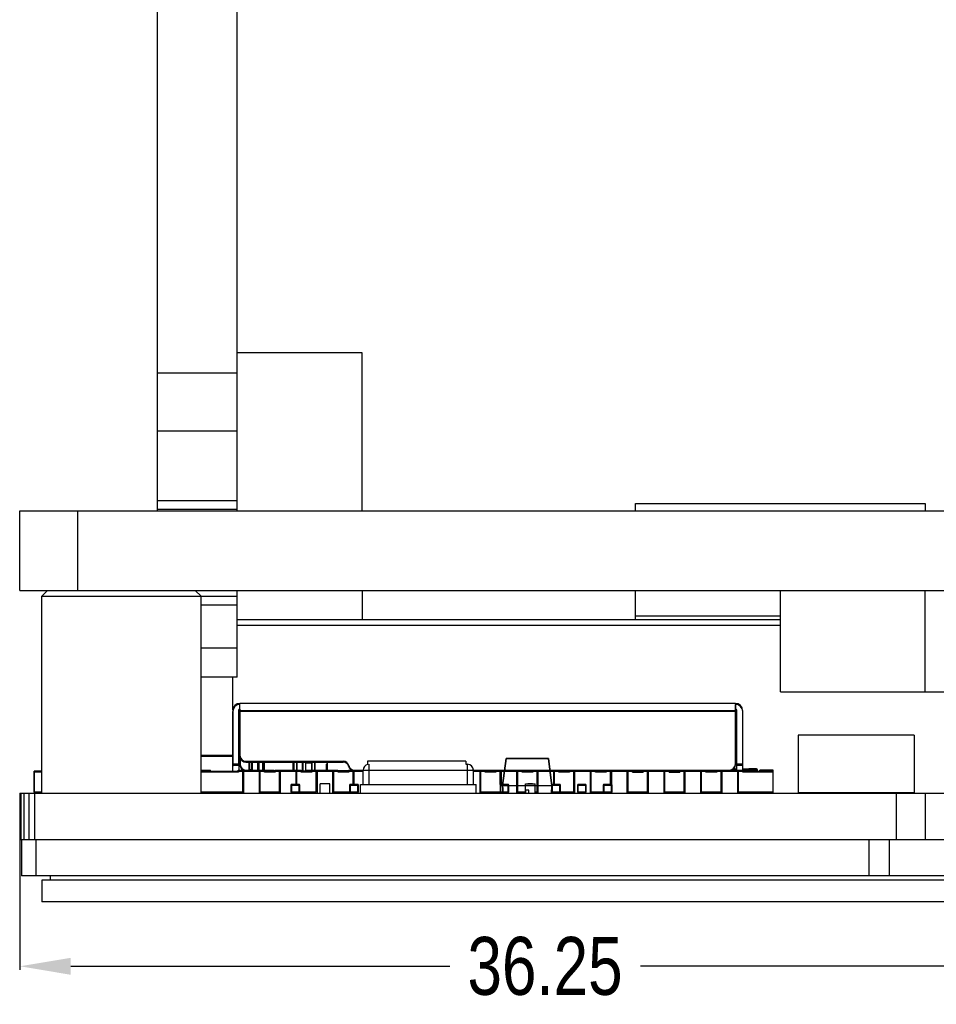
# Model space of a CAD drawing. Header units: inches. Extents: x -128 to 290, y -30 to 138.
# Tile 6 of 15: x -30 to 2, y 70 to 104. Entities that reach past the tile are written whole.
import ezdxf

# ---------------------------------------------------------------- set-up
doc = ezdxf.new("R2010")
doc.units = ezdxf.units.IN
doc.header["$LTSCALE"] = 1.21
doc.header["$MEASUREMENT"] = 0
doc.header["$PDMODE"] = 3
doc.header["$PDSIZE"] = 0.3125
doc.layers.get('0').update_dxf_attribs({"linetype": 'CONTINUOUS'})
doc.layers.get('Defpoints').update_dxf_attribs({"linetype": 'CONTINUOUS'})
doc.layers.add('DIM', color=3, linetype='CONTINUOUS')
doc.styles.get("Standard").update_dxf_attribs({"font": 'txt', "width": 0.8})
doc.dimstyles.get("Standard").update_dxf_attribs({"dimtxt": 0.15625, "dimasz": 0.1875, "dimexe": 0.125, "dimexo": 0.0625, "dimgap": 0.09, "dimtad": 0, "dimtih": 1, "dimtoh": 1, "dimzin": 4, "dimdsep": 46, "dimtxsty": 'STANDARD', "dimblk": '_FILLED', "dimblk1": '_FILLED', "dimblk2": '_FILLED', "dimcen": 0.09, "dimazin": 1, "dimtp": 0.01, "dimtm": 0.01, "dimtfac": 1, "dimtofl": 0, "dimtmove": 0, "dimatfit": 3, "dimldrblk": '_FILLED', "dimfxl": 1, "dimtolj": 1, "dimtzin": 4, "dimarcsym": 0})

# ---------------------------------------------------------------- blocks, each defined once
blk = doc.blocks.new('_FILLED')
at = {"color": 0, "linetype": 'ByBlock'}
blk.add_solid([(0, 0), (-1, 0.167), (-1, -0.167)], dxfattribs=at)
blk = doc.blocks.new('*D26')
at = {"layer": 'Defpoints', "color": 0}
for p in [(-29.87, 77.413), (6.38, 71.439), (6.38, 71.314)]:
    blk.add_point(p, dxfattribs=at)
at = {"layer": 'DIM', "color": 0, "lineweight": -2}
for p, q in [((-29.87, 77.35), (-29.87, 71.314)), ((-28.12, 71.439), (-15.035, 71.439)), ((4.63, 71.439), (-8.455, 71.439)), ((6.38, 71.377), (6.38, 71.564))]:
    blk.add_line(p, q, dxfattribs=at)
at = {"layer": 'DIM', "color": 0, "lineweight": -2, "xscale": 1.75, "yscale": 1.75, "zscale": 1.75, "rotation": 180}
blk.add_blockref('_FILLED', (-29.87, 71.439), dxfattribs=at)
at = {"layer": 'DIM', "color": 0, "lineweight": -2, "xscale": 1.75, "yscale": 1.75, "zscale": 1.75}
blk.add_blockref('_FILLED', (6.38, 71.439), dxfattribs=at)
at = {"layer": 'DIM', "color": 0, "insert": (-11.745, 71.439), "char_height": 2, "attachment_point": 5}
blk.add_mtext('\\A1;36.25', dxfattribs=at)

msp = doc.modelspace()

# ---------------------------------------------------------------- linework, layer by layer
at = {"color": 7, "linetype": 'Continuous'}
for p, q in [((-25.12, 87.163), (-25.12, 138.089)), ((-22.37, 87.163), (-22.37, 138.089)), ((-18.06, 92.613), (-22.37, 92.613)), ((-18.06, 87.163), (-18.06, 92.613)), ((-22.37, 91.91), (-25.12, 91.91)), ((-22.37, 89.91), (-25.12, 89.91)), ((-25.12, 87.513), (-22.37, 87.513)), ((-8.62, 87.163), (-8.62, 87.413)), ((-8.62, 87.413), (1.38, 87.413)), ((1.38, 87.413), (1.38, 87.163)), ((-29.87, 84.413), (-29.87, 87.163)), ((-29.87, 87.163), (62.63, 87.163)), ((-27.87, 84.413), (-27.87, 87.163)), ((-25.12, 87.213), (-22.37, 87.213)), ((-29.87, 84.413), (62.63, 84.413)), ((-28.92, 84.413), (-29.12, 84.213)), ((-23.82, 84.413), (-23.62, 84.213)), ((-22.37, 81.413), (-22.37, 84.413)), ((-18.06, 84.413), (-18.06, 83.413)), ((-8.62, 83.413), (-8.62, 84.413)), ((-3.62, 80.913), (-3.62, 84.413)), ((1.38, 80.913), (1.38, 84.413)), ((-29.12, 77.413), (-29.12, 84.213)), ((-29.12, 84.213), (-22.37, 84.213)), ((-23.62, 77.413), (-23.62, 84.213)), ((-23.62, 83.913), (-22.37, 83.913)), ((-22.37, 83.413), (-3.62, 83.413)), ((-8.62, 83.533), (-3.62, 83.533)), ((-22.37, 83.213), (-3.62, 83.213)), ((-22.37, 82.413), (-23.62, 82.413)), ((-22.37, 81.413), (-23.62, 81.413)), ((-22.52, 80.29), (-22.52, 81.413)), ((-3.62, 80.913), (36.38, 80.913)), ((-22.525, 80.263), (-22.525, 78.351)), ((-22.52, 78.178), (-22.52, 80.228)), ((-22.325, 80.263), (-22.325, 78.413)), ((-22.32, 80.228), (-22.32, 78.213)), ((-22.275, 80.477), (-22.275, 80.513)), ((-5.175, 80.513), (-22.275, 80.513)), ((-22.275, 80.313), (-22.275, 80.477)), ((-22.275, 78.713), (-22.275, 80.313)), ((-22.275, 80.263), (-5.175, 80.263)), ((-22.27, 78.378), (-22.27, 80.313)), ((-5.17, 80.228), (-22.27, 80.228)), ((-5.175, 80.513), (-5.175, 80.478)), ((-5.175, 80.478), (-5.17, 80.478)), ((-5.175, 80.478), (-5.175, 80.313)), ((-5.175, 80.313), (-5.175, 78.413)), ((-5.17, 78.378), (-5.17, 80.478)), ((-5.125, 78.351), (-5.125, 80.263)), ((-5.12, 78.213), (-5.12, 80.228)), ((-4.925, 80.263), (-4.925, 78.413)), ((-4.92, 78.143), (-4.92, 80.228)), ((0.995, 79.413), (-3.007, 79.413)), ((-3.007, 79.413), (-3.007, 77.438)), ((0.995, 79.413), (0.995, 77.438)), ((-22.525, 78.713), (-23.62, 78.713)), ((-23.62, 78.696), (-22.525, 78.696)), ((-22.275, 78.713), (-22.32, 78.713)), ((-22.32, 78.696), (-22.274, 78.696)), ((-22.274, 78.678), (-22.274, 78.413)), ((-22.075, 78.513), (-18.715, 78.513)), ((-17.874, 78.513), (-17.874, 78.398)), ((-14.474, 78.513), (-17.874, 78.513)), ((-14.474, 78.513), (-14.474, 78.413)), ((-12.426, 78.613), (-12.288, 78.613)), ((-29.375, 77.448), (-29.375, 78.178)), ((-29.12, 78.178), (-29.375, 78.178)), ((-23.62, 78.213), (-23.291, 78.213)), ((-23.62, 78.178), (-21.622, 78.178)), ((-23.418, 78.213), (-23.418, 78.178)), ((-23.291, 78.178), (-23.291, 78.213)), ((-22.325, 78.413), (-22.525, 78.413)), ((-22.525, 78.213), (-22.525, 78.351)), ((-22.52, 78.378), (-22.32, 78.378)), ((-22.335, 78.178), (-22.335, 78.213)), ((-22.335, 78.213), (-21.099, 78.213)), ((-22.33, 78.178), (-22.33, 78.143)), ((-22.18, 77.448), (-22.18, 78.178)), ((-22.16, 78.178), (-22.16, 78.213)), ((-22.155, 78.178), (-22.155, 77.413)), ((-22.07, 78.478), (-18.71, 78.478)), ((-21.957, 78.478), (-21.957, 78.223)), ((-21.863, 78.223), (-21.957, 78.223)), ((-21.954, 78.223), (-21.954, 78.478)), ((-21.953, 78.218), (-21.954, 78.223)), ((-21.953, 78.468), (-21.953, 78.213)), ((-21.867, 78.468), (-21.953, 78.468)), ((-21.95, 78.468), (-21.95, 78.213)), ((-21.867, 78.478), (-21.867, 78.223)), ((-21.864, 78.223), (-21.864, 78.478)), ((-21.863, 78.218), (-21.864, 78.223)), ((-21.863, 78.468), (-21.863, 78.213)), ((-21.637, 78.468), (-21.863, 78.468)), ((-21.86, 78.468), (-21.86, 78.213)), ((-21.666, 78.478), (-21.666, 78.223)), ((-21.662, 78.468), (-21.655, 78.478)), ((-21.662, 78.213), (-21.662, 78.468)), ((-21.649, 78.473), (-21.648, 78.468)), ((-21.648, 78.468), (-21.648, 78.213)), ((-21.637, 78.478), (-21.637, 78.223)), ((-21.633, 78.223), (-21.637, 78.223)), ((-21.633, 78.213), (-21.633, 78.468)), ((-21.483, 78.468), (-21.633, 78.468)), ((-21.623, 78.478), (-21.623, 78.213)), ((-21.61, 78.213), (-21.61, 77.413)), ((-21.606, 78.178), (-20.352, 78.178)), ((-21.605, 77.413), (-21.605, 78.178)), ((-21.59, 78.178), (-21.59, 77.448)), ((-21.483, 78.213), (-21.483, 78.477)), ((-21.483, 78.463), (-21.47, 78.463)), ((-21.47, 78.453), (-21.483, 78.453)), ((-21.47, 78.478), (-21.47, 78.223)), ((-21.449, 78.223), (-21.47, 78.223)), ((-21.46, 78.223), (-21.46, 78.478)), ((-21.46, 78.213), (-21.46, 78.223)), ((-21.449, 78.213), (-21.449, 78.478)), ((-21.445, 78.478), (-21.445, 78.213)), ((-21.435, 78.178), (-21.435, 78.213)), ((-21.43, 78.143), (-21.43, 78.178)), ((-21.099, 78.178), (-21.099, 78.213)), ((-21.065, 78.178), (-21.065, 78.213)), ((-21.065, 78.213), (-20.165, 78.213)), ((-21.06, 78.178), (-21.06, 78.143)), ((-20.91, 77.448), (-20.91, 78.178)), ((-20.89, 78.178), (-20.89, 78.213)), ((-20.885, 78.178), (-20.885, 77.413)), ((-20.445, 78.213), (-20.445, 78.478)), ((-20.4, 78.468), (-20.445, 78.468)), ((-20.404, 78.473), (-20.407, 78.476)), ((-20.403, 78.468), (-20.404, 78.473)), ((-20.403, 78.213), (-20.403, 78.468)), ((-20.4, 78.213), (-20.4, 78.468)), ((-20.34, 78.213), (-20.34, 77.72)), ((-20.336, 78.178), (-19.082, 78.178)), ((-20.335, 77.718), (-20.335, 78.178)), ((-20.32, 78.178), (-20.32, 77.718)), ((-20.319, 78.478), (-20.319, 78.223)), ((-20.315, 78.223), (-20.319, 78.223)), ((-20.316, 78.223), (-20.316, 78.478)), ((-20.315, 78.218), (-20.316, 78.223)), ((-20.315, 78.468), (-20.315, 78.213)), ((-20.001, 78.468), (-20.315, 78.468)), ((-20.312, 78.468), (-20.312, 78.213)), ((-20.165, 78.178), (-20.165, 78.213)), ((-20.16, 78.143), (-20.16, 78.178)), ((-20.118, 78.478), (-20.118, 78.223)), ((-20.114, 78.468), (-20.107, 78.478)), ((-20.114, 78.188), (-20.114, 78.468)), ((-20.114, 78.188), (-20.001, 78.188)), ((-20.1, 78.188), (-20.107, 78.178)), ((-20.1, 78.468), (-20.1, 78.188)), ((-20.005, 78.477), (-20.008, 78.478)), ((-20.001, 78.468), (-20.005, 78.477)), ((-20.001, 78.188), (-20.001, 78.468)), ((-20.001, 78.463), (-19.807, 78.463)), ((-19.8, 78.453), (-20.001, 78.453)), ((-20.001, 78.213), (-19.97, 78.213)), ((-19.97, 78.178), (-19.97, 78.213)), ((-19.97, 78.203), (-19.824, 78.203)), ((-19.824, 78.193), (-19.97, 78.193)), ((-19.828, 78.178), (-19.828, 78.213)), ((-19.803, 78.462), (-19.807, 78.463)), ((-19.8, 78.453), (-19.803, 78.462)), ((-19.8, 78.213), (-19.8, 78.453)), ((-19.795, 78.178), (-19.795, 78.213)), ((-19.795, 78.213), (-18.895, 78.213)), ((-19.79, 78.178), (-19.79, 78.143)), ((-19.789, 78.213), (-19.789, 78.468)), ((-19.687, 78.468), (-19.789, 78.468)), ((-19.691, 78.473), (-19.693, 78.476)), ((-19.69, 78.468), (-19.691, 78.473)), ((-19.69, 78.213), (-19.69, 78.468)), ((-19.687, 78.468), (-19.687, 78.213)), ((-19.64, 77.448), (-19.64, 78.178)), ((-19.62, 78.178), (-19.62, 78.213)), ((-19.615, 78.178), (-19.615, 77.413)), ((-19.288, 78.213), (-19.288, 78.416)), ((-19.268, 78.416), (-19.288, 78.416)), ((-19.283, 78.213), (-19.283, 78.381)), ((-19.283, 78.381), (-19.268, 78.381)), ((-19.268, 78.233), (-19.268, 78.478)), ((-19.263, 78.478), (-19.263, 78.213)), ((-19.07, 78.213), (-19.07, 77.413)), ((-19.07, 78.178), (-18.023, 78.178)), ((-19.065, 77.413), (-19.065, 78.178)), ((-19.05, 78.178), (-19.05, 77.448)), ((-18.895, 78.178), (-18.895, 78.213)), ((-18.895, 78.198), (-18.525, 78.198)), ((-18.89, 78.143), (-18.89, 78.178)), ((-18.868, 78.178), (-18.868, 78.198)), ((-18.863, 78.198), (-18.863, 78.178)), ((-18.787, 78.178), (-18.787, 78.198)), ((-18.787, 78.188), (-18.783, 78.188)), ((-18.783, 78.198), (-18.783, 78.188)), ((-18.558, 78.178), (-18.558, 78.198)), ((-18.525, 78.178), (-18.525, 78.213)), ((-18.525, 78.213), (-4.925, 78.213)), ((-18.52, 78.178), (-18.52, 78.143)), ((-18.468, 78.244), (-18.468, 78.213)), ((-18.463, 78.239), (-18.463, 78.213)), ((-18.37, 77.718), (-18.37, 78.178)), ((-18.35, 78.178), (-18.35, 78.213)), ((-18.345, 78.178), (-18.345, 77.718)), ((-18.02, 77.713), (-18.02, 78.213)), ((-17.82, 77.713), (-17.82, 78.413)), ((-14.474, 78.413), (-14.42, 78.413)), ((-14.42, 77.713), (-14.42, 78.413)), ((-14.22, 77.713), (-14.22, 78.213)), ((-14.213, 78.178), (-14.002, 78.178)), ((-13.99, 78.213), (-13.99, 77.413)), ((-13.99, 78.178), (-12.732, 78.178)), ((-13.985, 77.413), (-13.985, 78.178)), ((-13.97, 78.178), (-13.97, 77.448)), ((-13.815, 78.178), (-13.815, 78.213)), ((-13.81, 78.143), (-13.81, 78.178)), ((-13.445, 78.178), (-13.445, 78.213)), ((-13.44, 78.178), (-13.44, 78.143)), ((-13.29, 77.708), (-13.29, 78.178)), ((-13.27, 78.178), (-13.27, 78.213)), ((-13.265, 78.178), (-13.265, 77.718)), ((-12.72, 78.213), (-12.72, 77.413)), ((-12.72, 78.178), (-11.462, 78.178)), ((-12.715, 77.413), (-12.715, 78.178)), ((-12.7, 78.178), (-12.7, 77.448)), ((-12.545, 78.178), (-12.545, 78.213)), ((-12.54, 78.143), (-12.54, 78.178)), ((-12.175, 78.178), (-12.175, 78.213)), ((-12.17, 78.178), (-12.17, 78.143)), ((-12.02, 77.448), (-12.02, 78.178)), ((-12, 78.178), (-12, 78.213)), ((-11.995, 78.178), (-11.995, 77.413)), ((-11.45, 78.213), (-11.45, 77.718)), ((-11.45, 78.178), (-10.192, 78.178)), ((-11.445, 77.718), (-11.445, 78.178)), ((-11.43, 78.178), (-11.43, 77.718)), ((-11.275, 78.178), (-11.275, 78.213)), ((-11.27, 78.143), (-11.27, 78.178)), ((-10.905, 78.178), (-10.905, 78.213)), ((-10.9, 78.178), (-10.9, 78.143)), ((-10.75, 77.448), (-10.75, 78.178)), ((-10.73, 78.178), (-10.73, 78.213)), ((-10.725, 78.178), (-10.725, 77.413)), ((-10.18, 78.213), (-10.18, 77.413)), ((-10.18, 78.178), (-8.922, 78.178)), ((-10.175, 77.413), (-10.175, 78.178)), ((-10.16, 78.178), (-10.16, 77.448)), ((-10.005, 78.178), (-10.005, 78.213)), ((-10, 78.143), (-10, 78.178)), ((-9.635, 78.178), (-9.635, 78.213)), ((-9.63, 78.178), (-9.63, 78.143)), ((-9.48, 77.718), (-9.48, 78.178)), ((-9.46, 78.178), (-9.46, 78.213)), ((-9.455, 78.178), (-9.455, 77.718)), ((-8.91, 78.213), (-8.91, 77.413)), ((-8.91, 78.178), (-7.652, 78.178)), ((-8.905, 77.413), (-8.905, 78.178)), ((-8.89, 78.178), (-8.89, 77.448)), ((-8.735, 78.178), (-8.735, 78.213)), ((-8.73, 78.143), (-8.73, 78.178)), ((-8.365, 78.178), (-8.365, 78.213)), ((-8.36, 78.178), (-8.36, 78.143)), ((-8.21, 77.448), (-8.21, 78.178)), ((-8.19, 78.178), (-8.19, 78.213)), ((-8.185, 78.178), (-8.185, 77.413)), ((-7.64, 78.213), (-7.64, 77.413)), ((-7.64, 78.178), (-6.382, 78.178)), ((-7.635, 77.413), (-7.635, 78.178)), ((-7.62, 78.178), (-7.62, 77.448)), ((-7.465, 78.178), (-7.465, 78.213)), ((-7.46, 78.143), (-7.46, 78.178)), ((-7.095, 78.178), (-7.095, 78.213)), ((-7.09, 78.178), (-7.09, 78.143)), ((-6.94, 77.448), (-6.94, 78.178)), ((-6.92, 78.178), (-6.92, 78.213)), ((-6.915, 78.178), (-6.915, 77.413)), ((-6.37, 78.213), (-6.37, 77.413)), ((-6.37, 78.178), (-5.112, 78.178)), ((-6.365, 77.413), (-6.365, 78.178)), ((-6.35, 78.178), (-6.35, 77.448)), ((-6.195, 78.178), (-6.195, 78.213)), ((-6.19, 78.143), (-6.19, 78.178)), ((-5.825, 78.178), (-5.825, 78.213)), ((-5.82, 78.178), (-5.82, 78.143)), ((-5.67, 77.448), (-5.67, 78.178)), ((-5.65, 78.178), (-5.65, 78.213)), ((-5.645, 78.178), (-5.645, 77.413)), ((-5.125, 78.238), (-5.231, 78.238)), ((-4.925, 78.413), (-5.125, 78.413)), ((-5.125, 78.213), (-5.125, 78.351)), ((-5.12, 78.378), (-4.92, 78.378)), ((-5.1, 78.213), (-5.1, 77.413)), ((-5.1, 78.178), (-3.875, 78.178)), ((-5.095, 77.413), (-5.095, 78.178)), ((-5.08, 78.178), (-5.08, 77.448)), ((-4.925, 78.178), (-4.925, 78.213)), ((-4.711, 78.238), (-4.92, 78.238)), ((-4.92, 78.208), (-4.711, 78.208)), ((-4.441, 78.248), (-4.711, 78.248)), ((-4.711, 78.248), (-4.711, 78.238)), ((-4.711, 78.238), (-4.711, 78.218)), ((-4.711, 78.218), (-4.411, 78.218)), ((-4.711, 78.218), (-4.711, 78.178)), ((-4.441, 78.248), (-4.441, 78.218)), ((-4.441, 78.218), (-4.441, 78.178)), ((-4.411, 78.178), (-4.411, 78.218)), ((-3.875, 78.213), (-4.325, 78.213)), ((-4.325, 78.178), (-4.325, 78.213)), ((-3.875, 78.178), (-3.875, 78.213)), ((-3.875, 77.448), (-3.875, 78.178)), ((-3.87, 77.413), (-3.87, 78.178)), ((-29.37, 77.413), (-29.37, 78.143)), ((-29.12, 78.143), (-29.37, 78.143)), ((-22.33, 78.143), (-23.62, 78.143)), ((-21.06, 78.143), (-21.43, 78.143)), ((-19.79, 78.143), (-20.16, 78.143)), ((-18.52, 78.143), (-18.89, 78.143)), ((-13.44, 78.143), (-13.81, 78.143)), ((-12.17, 78.143), (-12.54, 78.143)), ((-10.9, 78.143), (-11.27, 78.143)), ((-9.63, 78.143), (-10, 78.143)), ((-8.73, 78.143), (-8.36, 78.143)), ((-7.46, 78.143), (-7.09, 78.143)), ((-5.82, 78.143), (-6.19, 78.143)), ((-3.87, 78.143), (-4.92, 78.143)), ((-20.518, 77.687), (-20.518, 77.443)), ((-20.518, 77.687), (-20.213, 77.687)), ((-20.488, 77.687), (-20.488, 77.718)), ((-20.244, 77.718), (-20.488, 77.718)), ((-20.488, 77.443), (-20.488, 77.687)), ((-20.422, 77.718), (-20.422, 77.72)), ((-20.422, 77.72), (-20.315, 77.72)), ((-20.378, 77.718), (-20.378, 77.72)), ((-20.36, 77.72), (-20.36, 77.718)), ((-20.315, 77.72), (-20.315, 77.718)), ((-20.244, 77.718), (-20.244, 77.687)), ((-20.244, 77.687), (-20.244, 77.443)), ((-20.213, 77.443), (-20.213, 77.687)), ((-19.504, 77.413), (-19.504, 77.738)), ((-19.174, 77.738), (-19.504, 77.738)), ((-19.412, 77.738), (-19.412, 77.748)), ((-19.412, 77.748), (-19.254, 77.748)), ((-19.408, 77.738), (-19.408, 77.748)), ((-19.258, 77.738), (-19.258, 77.748)), ((-19.254, 77.738), (-19.254, 77.748)), ((-19.174, 77.413), (-19.174, 77.738)), ((-18.492, 77.687), (-18.492, 77.443)), ((-18.492, 77.687), (-18.187, 77.687)), ((-18.462, 77.687), (-18.462, 77.718)), ((-18.218, 77.718), (-18.462, 77.718)), ((-18.462, 77.443), (-18.462, 77.687)), ((-18.396, 77.718), (-18.396, 77.72)), ((-18.396, 77.72), (-18.289, 77.72)), ((-18.352, 77.718), (-18.352, 77.72)), ((-18.334, 77.72), (-18.334, 77.718)), ((-18.289, 77.72), (-18.289, 77.718)), ((-18.218, 77.718), (-18.218, 77.687)), ((-18.218, 77.687), (-18.218, 77.443)), ((-18.187, 77.443), (-18.187, 77.687)), ((-18.12, 77.413), (-18.12, 77.713)), ((-18.12, 77.713), (-14.12, 77.713)), ((-14.12, 77.413), (-14.12, 77.713)), ((-13.298, 77.687), (-13.298, 77.443)), ((-13.298, 77.687), (-13.298, 77.443)), ((-13.298, 77.687), (-12.993, 77.687)), ((-13.268, 77.687), (-13.268, 77.718)), ((-13.024, 77.718), (-13.268, 77.718)), ((-13.268, 77.443), (-13.268, 77.687)), ((-13.203, 77.718), (-13.203, 77.72)), ((-13.203, 77.72), (-13.089, 77.72)), ((-13.196, 77.72), (-13.196, 77.718)), ((-13.195, 77.72), (-13.195, 77.718)), ((-13.186, 77.72), (-13.186, 77.718)), ((-13.177, 77.718), (-13.177, 77.72)), ((-13.089, 77.72), (-13.089, 77.718)), ((-13.024, 77.718), (-13.024, 77.687)), ((-13.024, 77.687), (-13.024, 77.443)), ((-12.993, 77.443), (-12.993, 77.687)), ((-12.421, 77.413), (-12.421, 77.738)), ((-12.421, 77.738), (-12.091, 77.738)), ((-12.308, 77.513), (-12.408, 77.513)), ((-12.34, 77.738), (-12.34, 77.748)), ((-12.34, 77.748), (-12.182, 77.748)), ((-12.261, 77.738), (-12.261, 77.748)), ((-12.182, 77.738), (-12.182, 77.748)), ((-12.091, 77.413), (-12.091, 77.738)), ((-11.518, 77.687), (-11.213, 77.687)), ((-11.518, 77.687), (-11.518, 77.443)), ((-11.243, 77.718), (-11.487, 77.718)), ((-11.487, 77.687), (-11.487, 77.718)), ((-11.487, 77.443), (-11.487, 77.687)), ((-11.415, 77.72), (-11.309, 77.72)), ((-11.415, 77.72), (-11.415, 77.718)), ((-11.414, 77.72), (-11.414, 77.718)), ((-11.405, 77.72), (-11.405, 77.718)), ((-11.397, 77.718), (-11.397, 77.72)), ((-11.309, 77.72), (-11.309, 77.718)), ((-11.243, 77.718), (-11.243, 77.687)), ((-11.243, 77.687), (-11.243, 77.443)), ((-11.213, 77.443), (-11.213, 77.687)), ((-10.627, 77.687), (-10.322, 77.687)), ((-10.627, 77.687), (-10.627, 77.443)), ((-10.627, 77.687), (-10.627, 77.443)), ((-10.353, 77.718), (-10.597, 77.718)), ((-10.597, 77.687), (-10.597, 77.718)), ((-10.597, 77.443), (-10.597, 77.687)), ((-10.532, 77.72), (-10.418, 77.72)), ((-10.532, 77.718), (-10.532, 77.72)), ((-10.525, 77.72), (-10.525, 77.718)), ((-10.524, 77.72), (-10.524, 77.718)), ((-10.515, 77.72), (-10.515, 77.718)), ((-10.506, 77.718), (-10.506, 77.72)), ((-10.418, 77.72), (-10.418, 77.718)), ((-10.353, 77.718), (-10.353, 77.687)), ((-10.353, 77.687), (-10.353, 77.443)), ((-10.322, 77.443), (-10.322, 77.687)), ((-9.737, 77.687), (-9.432, 77.687)), ((-9.737, 77.687), (-9.737, 77.443)), ((-9.737, 77.687), (-9.737, 77.443)), ((-9.463, 77.718), (-9.706, 77.718)), ((-9.706, 77.687), (-9.706, 77.718)), ((-9.706, 77.443), (-9.706, 77.687)), ((-9.641, 77.72), (-9.528, 77.72)), ((-9.641, 77.718), (-9.641, 77.72)), ((-9.635, 77.72), (-9.635, 77.718)), ((-9.633, 77.72), (-9.633, 77.718)), ((-9.625, 77.72), (-9.625, 77.718)), ((-9.616, 77.718), (-9.616, 77.72)), ((-9.528, 77.72), (-9.528, 77.718)), ((-9.463, 77.718), (-9.463, 77.687)), ((-9.463, 77.687), (-9.463, 77.443)), ((-9.432, 77.443), (-9.432, 77.687)), ((-29.88, 77.413), (62.639, 77.413)), ((-29.87, 77.413), (-29.87, 75.813)), ((-29.841, 77.413), (-29.841, 75.813)), ((-29.731, 77.413), (-29.731, 75.813)), ((-29.566, 77.413), (-29.566, 75.813)), ((-29.12, 77.448), (-29.375, 77.448)), ((-29.37, 77.413), (-29.37, 75.813)), ((-22.18, 77.448), (-23.62, 77.448)), ((-20.91, 77.448), (-21.59, 77.448)), ((-20.213, 77.443), (-20.518, 77.443)), ((-20.244, 77.443), (-20.244, 77.413)), ((-19.64, 77.448), (-20.213, 77.448)), ((-18.492, 77.448), (-19.05, 77.448)), ((-18.187, 77.443), (-18.492, 77.443)), ((-18.218, 77.443), (-18.218, 77.413)), ((-13.298, 77.448), (-13.97, 77.448)), ((-12.993, 77.443), (-13.298, 77.443)), ((-13.024, 77.443), (-13.024, 77.413)), ((-12.421, 77.448), (-12.7, 77.448)), ((-12.02, 77.448), (-12.091, 77.448)), ((-11.213, 77.443), (-11.518, 77.443)), ((-11.243, 77.443), (-11.243, 77.413)), ((-10.75, 77.448), (-11.213, 77.448)), ((-10.322, 77.443), (-10.627, 77.443)), ((-10.353, 77.443), (-10.353, 77.413)), ((-9.737, 77.448), (-10.16, 77.448)), ((-9.432, 77.443), (-9.737, 77.443)), ((-9.463, 77.443), (-9.463, 77.413)), ((-8.21, 77.448), (-8.89, 77.448)), ((-6.94, 77.448), (-7.62, 77.448)), ((-5.67, 77.448), (-6.35, 77.448)), ((-3.875, 77.448), (-5.08, 77.448)), ((-3.007, 77.438), (0.995, 77.438)), ((0.38, 77.413), (0.38, 75.813)), ((1.38, 77.413), (1.38, 75.813)), ((-29.88, 75.813), (62.639, 75.813)), ((-29.82, 75.813), (-29.82, 74.563)), ((-29.32, 75.813), (-29.32, 74.563)), ((-0.57, 75.813), (-0.57, 74.563)), ((0.13, 75.813), (0.13, 74.563)), ((62.48, 74.563), (-29.82, 74.563)), ((-28.82, 74.413), (-28.82, 74.563)), ((-29.12, 74.413), (-29.12, 73.663)), ((61.88, 74.413), (-29.12, 74.413)), ((58.88, 73.663), (-29.12, 73.663))]:
    msp.add_line(p, q, dxfattribs=at)
at = {"color": 6, "linetype": 'Continuous'}
for p, q in [((-13.208, 77.673), (-13.092, 78.613)), ((-13.092, 78.613), (-13.208, 77.673)), ((-13.092, 78.613), (-13.092, 78.608)), ((-13.092, 78.613), (-12.426, 78.613)), ((-11.623, 78.608), (-13.092, 78.608)), ((-12.483, 78.613), (-12.483, 78.608)), ((-12.479, 78.613), (-12.479, 78.608)), ((-12.441, 78.613), (-12.441, 78.608)), ((-12.438, 78.613), (-12.438, 78.608)), ((-12.437, 78.613), (-12.437, 78.608)), ((-12.427, 78.613), (-12.427, 78.608)), ((-12.426, 78.613), (-12.426, 78.608)), ((-12.424, 78.613), (-12.424, 78.608)), ((-12.42, 78.613), (-12.42, 78.608)), ((-12.417, 78.613), (-12.417, 78.608)), ((-12.411, 78.608), (-12.411, 78.613)), ((-12.409, 78.608), (-12.409, 78.613)), ((-12.407, 78.613), (-12.407, 78.608)), ((-12.405, 78.613), (-12.405, 78.608)), ((-12.4, 78.608), (-12.4, 78.613)), ((-12.4, 78.608), (-12.4, 78.613)), ((-12.398, 78.613), (-12.398, 78.608)), ((-12.389, 78.613), (-12.389, 78.608)), ((-12.388, 78.608), (-12.388, 78.613)), ((-12.384, 78.613), (-12.384, 78.608)), ((-12.37, 78.613), (-12.37, 78.608)), ((-12.37, 78.608), (-12.37, 78.613)), ((-12.363, 78.608), (-12.363, 78.613)), ((-12.36, 78.613), (-12.36, 78.608)), ((-12.358, 78.613), (-12.358, 78.608)), ((-12.357, 78.608), (-12.357, 78.613)), ((-12.357, 78.613), (-12.357, 78.608)), ((-12.357, 78.613), (-12.357, 78.608)), ((-12.355, 78.608), (-12.355, 78.613)), ((-12.345, 78.613), (-12.345, 78.608)), ((-12.341, 78.608), (-12.341, 78.613)), ((-12.336, 78.608), (-12.336, 78.613)), ((-12.336, 78.613), (-12.336, 78.608)), ((-12.321, 78.613), (-12.321, 78.608)), ((-12.317, 78.608), (-12.317, 78.613)), ((-12.309, 78.613), (-12.309, 78.608)), ((-12.301, 78.608), (-12.301, 78.613)), ((-12.292, 78.613), (-12.292, 78.608)), ((-12.291, 78.608), (-12.291, 78.613)), ((-12.288, 78.608), (-12.288, 78.613)), ((-12.288, 78.613), (-11.623, 78.613)), ((-12.28, 78.608), (-12.28, 78.613)), ((-12.274, 78.608), (-12.274, 78.613)), ((-12.237, 78.608), (-12.237, 78.613)), ((-12.233, 78.608), (-12.233, 78.613)), ((-11.508, 77.672), (-11.623, 78.613)), ((-11.623, 78.613), (-11.508, 77.672)), ((-13.208, 77.673), (-13.194, 77.413)), ((-13.194, 77.413), (-13.208, 77.673)), ((-13.208, 77.673), (-11.508, 77.673)), ((-12.708, 77.663), (-12.708, 77.403)), ((-12.708, 77.403), (-12.708, 77.663)), ((-12.008, 77.663), (-12.708, 77.663)), ((-12.408, 77.413), (-12.408, 77.513)), ((-12.308, 77.413), (-12.308, 77.513)), ((-12.008, 77.403), (-12.008, 77.663)), ((-12.008, 77.663), (-12.008, 77.403)), ((-11.521, 77.413), (-11.508, 77.672)), ((-11.508, 77.672), (-11.521, 77.413)), ((-11.508, 77.672), (-11.508, 77.672)), ((-12.008, 77.403), (-12.708, 77.403))]:
    msp.add_line(p, q, dxfattribs=at)
at = {"color": 7, "linetype": 'Continuous'}
for centre, radius, start, end in [((-22.275, 80.263), 0.25, 90, 180), ((-22.27, 80.228), 0.25, 91.0387, 180), ((-22.275, 80.263), 0.05, 93.1325, 180), ((-22.27, 80.228), 0.05, 95.5486, 180), ((-5.175, 80.263), 0.25, 0, 90), ((-5.17, 80.228), 0.25, 0, 90), ((-5.175, 80.263), 0.05, 0, 84.653), ((-5.17, 80.228), 0.05, 0, 90), ((-22.075, 78.713), 0.2, 180, 270), ((-22.07, 78.678), 0.2, 180, 270), ((-18.715, 78.313), 0.2, 14.4775, 90), ((-22.074, 78.413), 0.2, 180, 270), ((-22.07, 78.378), 0.2, 180, 235.9848), ((-21.627, 78.223), 0.01, 180, 234.7731), ((-21.623, 78.468), 0.01, 120, 180), ((-21.46, 78.223), 0.01, 180, 270), ((-18.793, 78.188), 0.01, 300, 0), ((-18.71, 78.278), 0.2, 14.4775, 90), ((-18.327, 78.413), 0.2, 194.4775, 270), ((-18.323, 78.378), 0.2, 194.4775, 236.4119), ((-17.82, 78.213), 0.2, 106.0013, 180), ((-14.42, 78.213), 0.2, 0, 90), ((-5.375, 78.413), 0.2, 270, 0), ((-5.37, 78.378), 0.2, 304.0153, 0), ((-4.441, 78.218), 0.03, 0, 90), ((-20.488, 77.687), 0.0305, 90, 180), ((-20.244, 77.687), 0.0305, 360, 90), ((-18.462, 77.687), 0.0305, 90, 180), ((-18.218, 77.687), 0.0305, 360, 90), ((-13.268, 77.687), 0.0305, 90, 180), ((-13.268, 77.687), 0.0305, 103.4053, 180), ((-13.024, 77.687), 0.0305, 0, 90), ((-11.487, 77.687), 0.0305, 90, 180), ((-11.243, 77.687), 0.0305, 0, 90), ((-10.597, 77.687), 0.0305, 90, 180), ((-10.597, 77.687), 0.0305, 103.4053, 180), ((-10.353, 77.687), 0.0305, 0, 90), ((-9.706, 77.687), 0.0305, 90, 180), ((-9.707, 77.687), 0.0305, 103.4053, 180), ((-9.463, 77.687), 0.0305, 0, 90)]:
    msp.add_arc(centre, radius, start, end, dxfattribs=at)

# ---------------------------------------------------------------- dimensions: what is measured, and where the dimension line sits
at = {"layer": 'DIM'}
dim = msp.add_linear_dim(base=(6.38, 71.439), p1=(-29.87, 77.413), p2=(6.38, 71.314), dimstyle='STANDARD', override={"dimtxt": 2, "dimasz": 1.75, "dimtih": 0, "dimtoh": 0, "dimzin": 0, "dimcen": 0.198, "dimadec": 0, "dimazin": 0, "dimtp": 0, "dimtm": 0, "dimtdec": 4, "dimtzin": 0}, dxfattribs=at)
dim.commit()
dim.dimension.update_dxf_attribs({"geometry": '*D26', "text_midpoint": (-11.745, 71.439)})

doc.saveas('drawing.dxf')
